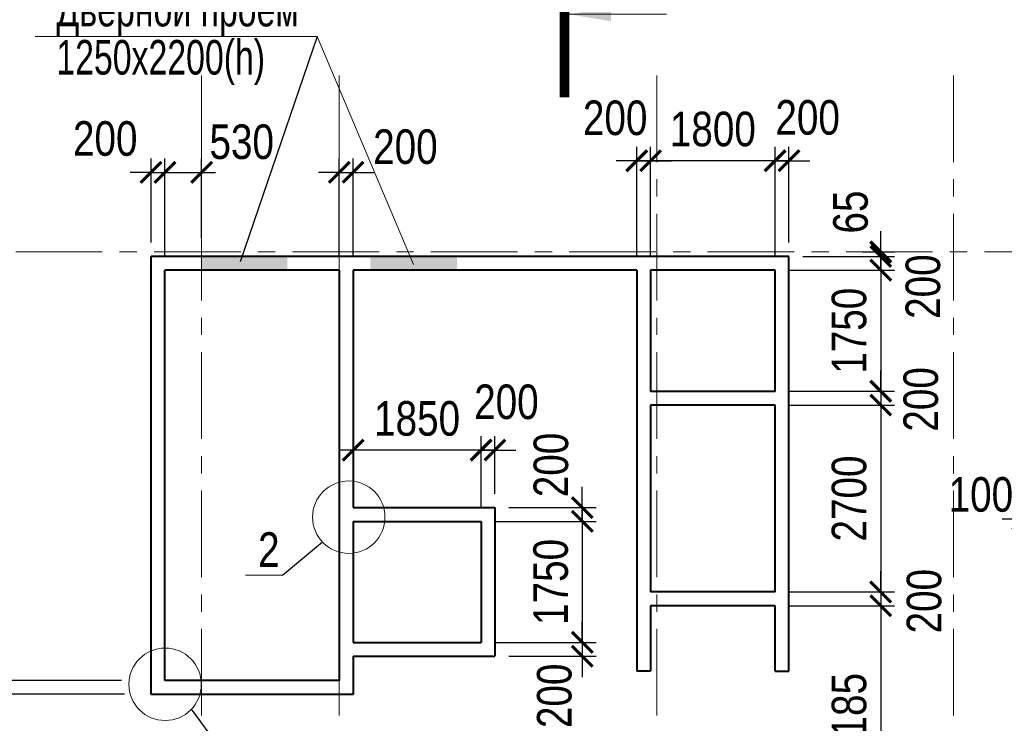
# Model space of a CAD drawing. Extents: x -8631841 to -8525813, y 4017860 to 4564755.
# Tile 7 of 112: x -8575361 to -8561129, y 4062504 to 4072674. Entities that reach past the tile are written whole.
import ezdxf
from ezdxf.enums import TextEntityAlignment as Align

# ---------------------------------------------------------------- set-up
doc = ezdxf.new("R2010")
doc.units = 0
doc.header["$LTSCALE"] = 1000
doc.header["$MEASUREMENT"] = 0
doc.linetypes.add('CENTER', pattern=[2, 1.25, -0.25, 0.25, -0.25])
for name, color, linetype, lineweight in [('CК-400-Т(двери)', 7, 'Continuous', 20), ('СК-040-С(тены)', 12, 'Continuous', 40), ('СК-050-П(литы перекрытия)', 3, 'Continuous', 40), ('СК-100-О(си)', 7, 'CENTER', 15), ('СК-110-О-РАЗМЕРЫ', 7, 'Continuous', 15), ('СК-300-Р(азмеры)', 7, 'Continuous', 20), ('СК-343-Р-КОЛОННЫ', 7, 'Continuous', 13), ('СК-400-Т(екст)', 7, 'Continuous', 20), ('СК-500-С(ечения)', 5, 'Continuous', 40), ('СК-600-Ш(триховка', 7, 'Continuous', 15)]:
    doc.layers.add(name, color=color, linetype=linetype, lineweight=lineweight)
doc.styles.add('ARIAL_annotative', font='arial.ttf', dxfattribs={"width": 0.8, "height": 2.5})
doc.styles.add('RUSS', font='arial.ttf', dxfattribs={"width": 0.8})
doc.dimstyles.new('100-200', dxfattribs={"dimscale": 0, "dimtxt": 500, "dimasz": 300, "dimexe": 200, "dimexo": 200, "dimgap": 200, "dimtad": 1, "dimdec": 0, "dimzin": 0, "dimdsep": 46, "dimtxsty": 'RUSS', "dimblk": 'ARCHTICK', "dimcen": 0.096, "dimdle": 200, "dimclrd": 7, "dimclre": 7, "dimclrt": 256, "dimadec": 0, "dimazin": 0, "dimtfac": 1, "dimtdec": 0, "dimtmove": 2, "dimatfit": 3, "dimldrblk": 'OBLIQUE', "dimfxl": 1, "dimtolj": 1, "dimtzin": 0, "dimarcsym": 0})

# ---------------------------------------------------------------- blocks, each defined once
blk = doc.blocks.new('оси')
at = {"layer": 'СК-100-О(си)'}
for p, q in [((-14000, 18534.9), (-14000, -7257.5)), ((-12010, 18534.9), (-12010, -7257.5)), ((-7420, 18534.9), (-7420, -7257.5)), ((-3130, 18534.9), (-3130, -6395.3)), ((-46685.3, 15985), (6554.2, 15985))]:
    blk.add_line(p, q, dxfattribs=at)
blk = doc.blocks.new('A$C858fb3ef')
at = {"layer": 'СК-300-Р(азмеры)'}
blk.add_blockref('оси', (0, 0), dxfattribs=at)
blk = doc.blocks.new('A$C573b34c5')
blk.add_blockref('A$C858fb3ef', (0, 0))
blk = doc.blocks.new('_ArchTick')
at = {"color": 0, "linetype": 'ByBlock', "const_width": 0.15}
blk.add_lwpolyline([(-0.5, -0.5), (0.5, 0.5)], dxfattribs=at)
blk = doc.blocks.new('*D1122')
at = {"layer": 'Defpoints', "color": 0, "transparency": 16777216}
for p in [(-8560862, 4066693), (-8560762, 4066693), (-8560762, 4065455)]:
    blk.add_point(p, dxfattribs=at)
at = {"layer": 'СК-343-Р-КОЛОННЫ', "color": 7, "lineweight": -2, "transparency": 16777216}
for p, q in [((-8560862, 4066493), (-8560862, 4065255)), ((-8560762, 4066493), (-8560762, 4065255)), ((-8560862, 4065455), (-8561162, 4065455)), ((-8560862, 4065455), (-8560762, 4065455)), ((-8560762, 4065455), (-8560462, 4065455))]:
    blk.add_line(p, q, dxfattribs=at)
at = {"layer": 'СК-343-Р-КОЛОННЫ', "color": 7, "lineweight": -2, "transparency": 16777216, "xscale": 300, "yscale": 300, "zscale": 300}
blk.add_blockref('_ArchTick', (-8560862, 4065455), dxfattribs=at)
at = {"layer": 'СК-343-Р-КОЛОННЫ', "color": 7, "lineweight": -2, "transparency": 16777216, "xscale": 300, "yscale": 300, "zscale": 300, "rotation": 180}
blk.add_blockref('_ArchTick', (-8560762, 4065455), dxfattribs=at)
at = {"layer": 'СК-343-Р-КОЛОННЫ', "transparency": 16777216, "insert": (-8561468, 4065809), "char_height": 500, "attachment_point": 5, "style": 'RUSS'}
blk.add_mtext('\\A1;100', dxfattribs=at)
blk = doc.blocks.new('_Oblique')
at = {"color": 0, "linetype": 'ByBlock', "lineweight": -2}
blk.add_line((-0.5, -0.5), (0.5, 0.5), dxfattribs=at)
blk = doc.blocks.new('*D1128')
at = {"layer": 'Defpoints', "color": 0, "transparency": 16777216}
for p in [(-8573262, 4070468), (-8573462, 4069253), (-8573262, 4069053)]:
    blk.add_point(p, dxfattribs=at)
at = {"layer": 'СК-343-Р-КОЛОННЫ', "color": 7, "lineweight": -2, "transparency": 16777216}
for p, q in [((-8573462, 4069453), (-8573462, 4070668)), ((-8573262, 4069253), (-8573262, 4070668)), ((-8573462, 4070468), (-8573762, 4070468)), ((-8573462, 4070468), (-8573262, 4070468)), ((-8573262, 4070468), (-8572962, 4070468))]:
    blk.add_line(p, q, dxfattribs=at)
at = {"layer": 'СК-343-Р-КОЛОННЫ', "color": 7, "lineweight": -2, "transparency": 16777216, "xscale": 300, "yscale": 300, "zscale": 300}
blk.add_blockref('_ArchTick', (-8573462, 4070468), dxfattribs=at)
at = {"layer": 'СК-343-Р-КОЛОННЫ', "color": 7, "lineweight": -2, "transparency": 16777216, "xscale": 300, "yscale": 300, "zscale": 300, "rotation": 180}
blk.add_blockref('_ArchTick', (-8573262, 4070468), dxfattribs=at)
at = {"layer": 'СК-343-Р-КОЛОННЫ', "transparency": 16777216, "insert": (-8574125, 4070954), "char_height": 500, "attachment_point": 5, "style": 'RUSS'}
blk.add_mtext('\\A1;200', dxfattribs=at)
blk = doc.blocks.new('*D1129')
at = {"layer": 'Defpoints', "color": 0, "transparency": 16777216}
for p in [(-8572732, 4070468), (-8572732, 4069317), (-8573262, 4069053)]:
    blk.add_point(p, dxfattribs=at)
at = {"layer": 'СК-343-Р-КОЛОННЫ', "color": 7, "lineweight": -2, "transparency": 16777216}
for p, q in [((-8573262, 4069253), (-8573262, 4070668)), ((-8572732, 4069517), (-8572732, 4070668)), ((-8573462, 4070468), (-8572532, 4070468))]:
    blk.add_line(p, q, dxfattribs=at)
at = {"layer": 'СК-343-Р-КОЛОННЫ', "color": 7, "lineweight": -2, "transparency": 16777216, "xscale": 300, "yscale": 300, "zscale": 300, "rotation": 180}
blk.add_blockref('_ArchTick', (-8573262, 4070468), dxfattribs=at)
at = {"layer": 'СК-343-Р-КОЛОННЫ', "color": 7, "lineweight": -2, "transparency": 16777216, "xscale": 300, "yscale": 300, "zscale": 300}
blk.add_blockref('_ArchTick', (-8572732, 4070468), dxfattribs=at)
at = {"layer": 'СК-343-Р-КОЛОННЫ', "transparency": 16777216, "insert": (-8572152, 4070907), "char_height": 500, "attachment_point": 5, "style": 'RUSS'}
blk.add_mtext('\\A1;530', dxfattribs=at)
blk = doc.blocks.new('*D1130')
at = {"layer": 'Defpoints', "color": 0, "transparency": 16777216}
for p in [(-8570542, 4070468), (-8570742, 4069053), (-8570542, 4069053)]:
    blk.add_point(p, dxfattribs=at)
at = {"layer": 'СК-343-Р-КОЛОННЫ', "color": 7, "lineweight": -2, "transparency": 16777216}
for p, q in [((-8570742, 4069253), (-8570742, 4070668)), ((-8570542, 4069253), (-8570542, 4070668)), ((-8570742, 4070468), (-8571042, 4070468)), ((-8570742, 4070468), (-8570542, 4070468)), ((-8570542, 4070468), (-8570242, 4070468))]:
    blk.add_line(p, q, dxfattribs=at)
at = {"layer": 'СК-343-Р-КОЛОННЫ', "color": 7, "lineweight": -2, "transparency": 16777216, "xscale": 300, "yscale": 300, "zscale": 300}
blk.add_blockref('_ArchTick', (-8570742, 4070468), dxfattribs=at)
at = {"layer": 'СК-343-Р-КОЛОННЫ', "color": 7, "lineweight": -2, "transparency": 16777216, "xscale": 300, "yscale": 300, "zscale": 300, "rotation": 180}
blk.add_blockref('_ArchTick', (-8570542, 4070468), dxfattribs=at)
at = {"layer": 'СК-343-Р-КОЛОННЫ', "transparency": 16777216, "insert": (-8569786, 4070836), "char_height": 500, "attachment_point": 5, "style": 'RUSS'}
blk.add_mtext('\\A1;200', dxfattribs=at)
blk = doc.blocks.new('*D1138')
at = {"layer": 'Defpoints', "color": 0, "transparency": 16777216}
for p in [(-8564442, 4069053), (-8564442, 4067303), (-8562915, 4067303)]:
    blk.add_point(p, dxfattribs=at)
at = {"layer": 'СК-343-Р-КОЛОННЫ', "color": 7, "lineweight": -2, "transparency": 16777216}
for p, q in [((-8562915, 4069253), (-8562915, 4067103)), ((-8564242, 4069053), (-8562715, 4069053)), ((-8564242, 4067303), (-8562715, 4067303))]:
    blk.add_line(p, q, dxfattribs=at)
at = {"layer": 'СК-343-Р-КОЛОННЫ', "color": 7, "lineweight": -2, "transparency": 16777216, "xscale": 300, "yscale": 300, "zscale": 300}
for p, rotation in [((-8562915, 4069053), 90), ((-8562915, 4067303), 270)]:
    blk.add_blockref('_ArchTick', p, dxfattribs=dict(at, rotation=rotation))
at = {"layer": 'СК-343-Р-КОЛОННЫ', "transparency": 16777216, "insert": (-8563371, 4068178), "char_height": 500, "attachment_point": 5, "rotation": 90, "style": 'RUSS'}
blk.add_mtext('\\A1;1750', dxfattribs=at)
blk = doc.blocks.new('*D1139')
at = {"layer": 'Defpoints', "color": 0, "transparency": 16777216}
for p in [(-8564442, 4067303), (-8564442, 4067103), (-8562915, 4067103)]:
    blk.add_point(p, dxfattribs=at)
at = {"layer": 'СК-343-Р-КОЛОННЫ', "color": 7, "lineweight": -2, "transparency": 16777216}
for p, q in [((-8562915, 4067303), (-8562915, 4067603)), ((-8564242, 4067303), (-8562715, 4067303)), ((-8562915, 4067303), (-8562915, 4067103)), ((-8564242, 4067103), (-8562715, 4067103)), ((-8562915, 4067103), (-8562915, 4066803))]:
    blk.add_line(p, q, dxfattribs=at)
at = {"layer": 'СК-343-Р-КОЛОННЫ', "color": 7, "lineweight": -2, "transparency": 16777216, "xscale": 300, "yscale": 300, "zscale": 300}
for p, rotation in [((-8562915, 4067303), 270), ((-8562915, 4067103), 90)]:
    blk.add_blockref('_ArchTick', p, dxfattribs=dict(at, rotation=rotation))
at = {"layer": 'СК-343-Р-КОЛОННЫ', "transparency": 16777216, "insert": (-8562334, 4067186), "char_height": 500, "attachment_point": 5, "rotation": 90, "style": 'RUSS'}
blk.add_mtext('\\A1;200', dxfattribs=at)
blk = doc.blocks.new('*D1140')
at = {"layer": 'Defpoints', "color": 0, "transparency": 16777216}
for p in [(-8564442, 4067103), (-8564442, 4064403), (-8562916, 4064403)]:
    blk.add_point(p, dxfattribs=at)
at = {"layer": 'СК-343-Р-КОЛОННЫ', "color": 7, "lineweight": -2, "transparency": 16777216}
for p, q in [((-8562916, 4067303), (-8562916, 4064203)), ((-8564242, 4067103), (-8562716, 4067103)), ((-8564242, 4064403), (-8562716, 4064403))]:
    blk.add_line(p, q, dxfattribs=at)
at = {"layer": 'СК-343-Р-КОЛОННЫ', "color": 7, "lineweight": -2, "transparency": 16777216, "xscale": 300, "yscale": 300, "zscale": 300}
for p, rotation in [((-8562916, 4067103), 90), ((-8562916, 4064403), 270)]:
    blk.add_blockref('_ArchTick', p, dxfattribs=dict(at, rotation=rotation))
at = {"layer": 'СК-343-Р-КОЛОННЫ', "transparency": 16777216, "insert": (-8563371, 4065753), "char_height": 500, "attachment_point": 5, "rotation": 90, "style": 'RUSS'}
blk.add_mtext('\\A1;2700', dxfattribs=at)
blk = doc.blocks.new('*D1141')
at = {"layer": 'Defpoints', "color": 0, "transparency": 16777216}
for p in [(-8564442, 4064403), (-8564442, 4064203), (-8562916, 4064203)]:
    blk.add_point(p, dxfattribs=at)
at = {"layer": 'СК-343-Р-КОЛОННЫ', "color": 7, "lineweight": -2, "transparency": 16777216}
for p, q in [((-8562916, 4064403), (-8562916, 4064703)), ((-8564242, 4064403), (-8562716, 4064403)), ((-8562916, 4064403), (-8562916, 4064203)), ((-8564242, 4064203), (-8562716, 4064203)), ((-8562916, 4064203), (-8562916, 4063903))]:
    blk.add_line(p, q, dxfattribs=at)
at = {"layer": 'СК-343-Р-КОЛОННЫ', "color": 7, "lineweight": -2, "transparency": 16777216, "xscale": 300, "yscale": 300, "zscale": 300}
for p, rotation in [((-8562916, 4064403), 270), ((-8562916, 4064203), 90)]:
    blk.add_blockref('_ArchTick', p, dxfattribs=dict(at, rotation=rotation))
at = {"layer": 'СК-343-Р-КОЛОННЫ', "transparency": 16777216, "insert": (-8562287, 4064269), "char_height": 500, "attachment_point": 5, "rotation": 90, "style": 'RUSS'}
blk.add_mtext('\\A1;200', dxfattribs=at)
blk = doc.blocks.new('*D1142')
at = {"layer": 'Defpoints', "color": 0, "transparency": 16777216}
for p in [(-8564242, 4069253), (-8562915, 4069253), (-8564442, 4069053)]:
    blk.add_point(p, dxfattribs=at)
at = {"layer": 'СК-343-Р-КОЛОННЫ', "color": 7, "lineweight": -2, "transparency": 16777216}
for p, q in [((-8562915, 4069253), (-8562915, 4069553)), ((-8564042, 4069253), (-8562715, 4069253)), ((-8562915, 4069053), (-8562915, 4069253)), ((-8564242, 4069053), (-8562715, 4069053)), ((-8562915, 4069053), (-8562915, 4068753))]:
    blk.add_line(p, q, dxfattribs=at)
at = {"layer": 'СК-343-Р-КОЛОННЫ', "color": 7, "lineweight": -2, "transparency": 16777216, "xscale": 300, "yscale": 300, "zscale": 300}
for p, rotation in [((-8562915, 4069253), 270), ((-8562915, 4069053), 90)]:
    blk.add_blockref('_ArchTick', p, dxfattribs=dict(at, rotation=rotation))
at = {"layer": 'СК-343-Р-КОЛОННЫ', "transparency": 16777216, "insert": (-8562303, 4068816), "char_height": 500, "attachment_point": 5, "rotation": 90, "style": 'RUSS'}
blk.add_mtext('\\A1;200', dxfattribs=at)
blk = doc.blocks.new('*D1143')
at = {"layer": 'Defpoints', "color": 0, "transparency": 16777216}
for p in [(-8563381, 4069317), (-8562915, 4069317), (-8564242, 4069253)]:
    blk.add_point(p, dxfattribs=at)
at = {"layer": 'СК-343-Р-КОЛОННЫ', "color": 7, "lineweight": -2, "transparency": 16777216}
for p, q in [((-8562915, 4069317), (-8562915, 4069617)), ((-8563181, 4069317), (-8562715, 4069317)), ((-8562915, 4069253), (-8562915, 4069317)), ((-8564042, 4069253), (-8562715, 4069253)), ((-8562915, 4069253), (-8562915, 4068953))]:
    blk.add_line(p, q, dxfattribs=at)
at = {"layer": 'СК-343-Р-КОЛОННЫ', "color": 7, "lineweight": -2, "transparency": 16777216, "xscale": 300, "yscale": 300, "zscale": 300}
for p, rotation in [((-8562915, 4069317), 270), ((-8562915, 4069253), 90)]:
    blk.add_blockref('_ArchTick', p, dxfattribs=dict(at, rotation=rotation))
at = {"layer": 'СК-343-Р-КОЛОННЫ', "transparency": 16777216, "insert": (-8563350, 4069894), "char_height": 500, "attachment_point": 5, "rotation": 90, "style": 'RUSS'}
blk.add_mtext('\\A1;65', dxfattribs=at)
blk = doc.blocks.new('*D1144')
at = {"layer": 'Defpoints', "color": 0, "transparency": 16777216}
for p in [(-8564442, 4064203), (-8564242, 4061018), (-8562916, 4061018)]:
    blk.add_point(p, dxfattribs=at)
at = {"layer": 'СК-343-Р-КОЛОННЫ', "color": 7, "lineweight": -2, "transparency": 16777216}
for p, q in [((-8562916, 4064403), (-8562916, 4060818)), ((-8564242, 4064203), (-8562716, 4064203)), ((-8564042, 4061018), (-8562716, 4061018))]:
    blk.add_line(p, q, dxfattribs=at)
at = {"layer": 'СК-343-Р-КОЛОННЫ', "color": 7, "lineweight": -2, "transparency": 16777216, "xscale": 300, "yscale": 300, "zscale": 300}
for p, rotation in [((-8562916, 4064203), 90), ((-8562916, 4061018), 270)]:
    blk.add_blockref('_ArchTick', p, dxfattribs=dict(at, rotation=rotation))
at = {"layer": 'СК-343-Р-КОЛОННЫ', "transparency": 16777216, "insert": (-8563371, 4062610), "char_height": 500, "attachment_point": 5, "rotation": 90, "style": 'RUSS'}
blk.add_mtext('\\A1;3185', dxfattribs=at)
blk = doc.blocks.new('*D1147')
at = {"layer": 'Defpoints', "color": 0, "transparency": 16777216}
for p in [(-8566242, 4070636), (-8566242, 4069053), (-8564442, 4069053)]:
    blk.add_point(p, dxfattribs=at)
at = {"layer": 'СК-343-Р-КОЛОННЫ', "color": 7, "lineweight": -2, "transparency": 16777216}
for p, q in [((-8566242, 4069253), (-8566242, 4070836)), ((-8564442, 4069253), (-8564442, 4070836)), ((-8564242, 4070636), (-8566442, 4070636))]:
    blk.add_line(p, q, dxfattribs=at)
at = {"layer": 'СК-343-Р-КОЛОННЫ', "color": 7, "lineweight": -2, "transparency": 16777216, "xscale": 300, "yscale": 300, "zscale": 300, "rotation": 180}
blk.add_blockref('_ArchTick', (-8566242, 4070636), dxfattribs=at)
at = {"layer": 'СК-343-Р-КОЛОННЫ', "color": 7, "lineweight": -2, "transparency": 16777216, "xscale": 300, "yscale": 300, "zscale": 300}
blk.add_blockref('_ArchTick', (-8564442, 4070636), dxfattribs=at)
at = {"layer": 'СК-343-Р-КОЛОННЫ', "transparency": 16777216, "insert": (-8565342, 4071091), "char_height": 500, "attachment_point": 5, "style": 'RUSS'}
blk.add_mtext('\\A1;1800', dxfattribs=at)
blk = doc.blocks.new('*D1148')
at = {"layer": 'Defpoints', "color": 0, "transparency": 16777216}
for p in [(-8564242, 4070636), (-8564242, 4069253), (-8564442, 4069053)]:
    blk.add_point(p, dxfattribs=at)
at = {"layer": 'СК-343-Р-КОЛОННЫ', "color": 7, "lineweight": -2, "transparency": 16777216}
for p, q in [((-8564442, 4069253), (-8564442, 4070836)), ((-8564242, 4069453), (-8564242, 4070836)), ((-8564442, 4070636), (-8564742, 4070636)), ((-8564442, 4070636), (-8564242, 4070636)), ((-8564242, 4070636), (-8563942, 4070636))]:
    blk.add_line(p, q, dxfattribs=at)
at = {"layer": 'СК-343-Р-КОЛОННЫ', "color": 7, "lineweight": -2, "transparency": 16777216, "xscale": 300, "yscale": 300, "zscale": 300}
blk.add_blockref('_ArchTick', (-8564442, 4070636), dxfattribs=at)
at = {"layer": 'СК-343-Р-КОЛОННЫ', "color": 7, "lineweight": -2, "transparency": 16777216, "xscale": 300, "yscale": 300, "zscale": 300, "rotation": 180}
blk.add_blockref('_ArchTick', (-8564242, 4070636), dxfattribs=at)
at = {"layer": 'СК-343-Р-КОЛОННЫ', "transparency": 16777216, "insert": (-8563972, 4071259), "char_height": 500, "attachment_point": 5, "style": 'RUSS'}
blk.add_mtext('\\A1;200', dxfattribs=at)
blk = doc.blocks.new('*D1149')
at = {"layer": 'Defpoints', "color": 0, "transparency": 16777216}
for p in [(-8570542, 4066453), (-8570542, 4065423), (-8568692, 4065423)]:
    blk.add_point(p, dxfattribs=at)
at = {"layer": 'СК-343-Р-КОЛОННЫ', "color": 7, "lineweight": -2, "transparency": 16777216}
for p, q in [((-8570542, 4065623), (-8570542, 4066653)), ((-8568692, 4065623), (-8568692, 4066653)), ((-8568492, 4066453), (-8570742, 4066453))]:
    blk.add_line(p, q, dxfattribs=at)
at = {"layer": 'СК-343-Р-КОЛОННЫ', "color": 7, "lineweight": -2, "transparency": 16777216, "xscale": 300, "yscale": 300, "zscale": 300, "rotation": 180}
blk.add_blockref('_ArchTick', (-8570542, 4066453), dxfattribs=at)
at = {"layer": 'СК-343-Р-КОЛОННЫ', "color": 7, "lineweight": -2, "transparency": 16777216, "xscale": 300, "yscale": 300, "zscale": 300}
blk.add_blockref('_ArchTick', (-8568692, 4066453), dxfattribs=at)
at = {"layer": 'СК-343-Р-КОЛОННЫ', "transparency": 16777216, "insert": (-8569617, 4066908), "char_height": 500, "attachment_point": 5, "style": 'RUSS'}
blk.add_mtext('\\A1;1850', dxfattribs=at)
blk = doc.blocks.new('*D1150')
at = {"layer": 'Defpoints', "color": 0, "transparency": 16777216}
for p in [(-8568492, 4066453), (-8568492, 4065623), (-8568692, 4065423)]:
    blk.add_point(p, dxfattribs=at)
at = {"layer": 'СК-343-Р-КОЛОННЫ', "color": 7, "lineweight": -2, "transparency": 16777216}
for p, q in [((-8568692, 4065623), (-8568692, 4066653)), ((-8568492, 4065823), (-8568492, 4066653)), ((-8568692, 4066453), (-8568992, 4066453)), ((-8568692, 4066453), (-8568492, 4066453)), ((-8568492, 4066453), (-8568192, 4066453))]:
    blk.add_line(p, q, dxfattribs=at)
at = {"layer": 'СК-343-Р-КОЛОННЫ', "color": 7, "lineweight": -2, "transparency": 16777216, "xscale": 300, "yscale": 300, "zscale": 300}
blk.add_blockref('_ArchTick', (-8568692, 4066453), dxfattribs=at)
at = {"layer": 'СК-343-Р-КОЛОННЫ', "color": 7, "lineweight": -2, "transparency": 16777216, "xscale": 300, "yscale": 300, "zscale": 300, "rotation": 180}
blk.add_blockref('_ArchTick', (-8568492, 4066453), dxfattribs=at)
at = {"layer": 'СК-343-Р-КОЛОННЫ', "transparency": 16777216, "insert": (-8568326, 4067148), "char_height": 500, "attachment_point": 5, "style": 'RUSS'}
blk.add_mtext('\\A1;200', dxfattribs=at)
blk = doc.blocks.new('*D1151')
at = {"layer": 'Defpoints', "color": 0, "transparency": 16777216}
for p in [(-8568692, 4065423), (-8568692, 4063673), (-8567229, 4063673)]:
    blk.add_point(p, dxfattribs=at)
at = {"layer": 'СК-343-Р-КОЛОННЫ', "color": 7, "lineweight": -2, "transparency": 16777216}
for p, q in [((-8567229, 4065623), (-8567229, 4063473)), ((-8568492, 4065423), (-8567029, 4065423)), ((-8568492, 4063673), (-8567029, 4063673))]:
    blk.add_line(p, q, dxfattribs=at)
at = {"layer": 'СК-343-Р-КОЛОННЫ', "color": 7, "lineweight": -2, "transparency": 16777216, "xscale": 300, "yscale": 300, "zscale": 300}
for p, rotation in [((-8567229, 4065423), 90), ((-8567229, 4063673), 270)]:
    blk.add_blockref('_ArchTick', p, dxfattribs=dict(at, rotation=rotation))
at = {"layer": 'СК-343-Р-КОЛОННЫ', "transparency": 16777216, "insert": (-8567684, 4064548), "char_height": 500, "attachment_point": 5, "rotation": 90, "style": 'RUSS'}
blk.add_mtext('\\A1;1750', dxfattribs=at)
blk = doc.blocks.new('*D1152')
at = {"layer": 'Defpoints', "color": 0, "transparency": 16777216}
for p in [(-8568492, 4065623), (-8567229, 4065623), (-8568692, 4065423)]:
    blk.add_point(p, dxfattribs=at)
at = {"layer": 'СК-343-Р-КОЛОННЫ', "color": 7, "lineweight": -2, "transparency": 16777216}
for p, q in [((-8567229, 4065623), (-8567229, 4065923)), ((-8568292, 4065623), (-8567029, 4065623)), ((-8567229, 4065423), (-8567229, 4065623)), ((-8568492, 4065423), (-8567029, 4065423)), ((-8567229, 4065423), (-8567229, 4065123))]:
    blk.add_line(p, q, dxfattribs=at)
at = {"layer": 'СК-343-Р-КОЛОННЫ', "color": 7, "lineweight": -2, "transparency": 16777216, "xscale": 300, "yscale": 300, "zscale": 300}
for p, rotation in [((-8567229, 4065623), 270), ((-8567229, 4065423), 90)]:
    blk.add_blockref('_ArchTick', p, dxfattribs=dict(at, rotation=rotation))
at = {"layer": 'СК-343-Р-КОЛОННЫ', "transparency": 16777216, "insert": (-8567680, 4066238), "char_height": 500, "attachment_point": 5, "rotation": 90, "style": 'RUSS'}
blk.add_mtext('\\A1;200', dxfattribs=at)
blk = doc.blocks.new('*D1153')
at = {"layer": 'Defpoints', "color": 0, "transparency": 16777216}
for p in [(-8568692, 4063673), (-8568492, 4063473), (-8567229, 4063473)]:
    blk.add_point(p, dxfattribs=at)
at = {"layer": 'СК-343-Р-КОЛОННЫ', "color": 7, "lineweight": -2, "transparency": 16777216}
for p, q in [((-8567229, 4063673), (-8567229, 4063973)), ((-8568492, 4063673), (-8567029, 4063673)), ((-8567229, 4063673), (-8567229, 4063473)), ((-8568292, 4063473), (-8567029, 4063473)), ((-8567229, 4063473), (-8567229, 4063173))]:
    blk.add_line(p, q, dxfattribs=at)
at = {"layer": 'СК-343-Р-КОЛОННЫ', "color": 7, "lineweight": -2, "transparency": 16777216, "xscale": 300, "yscale": 300, "zscale": 300}
for p, rotation in [((-8567229, 4063673), 270), ((-8567229, 4063473), 90)]:
    blk.add_blockref('_ArchTick', p, dxfattribs=dict(at, rotation=rotation))
at = {"layer": 'СК-343-Р-КОЛОННЫ', "transparency": 16777216, "insert": (-8567631, 4062901), "char_height": 500, "attachment_point": 5, "rotation": 90, "style": 'RUSS'}
blk.add_mtext('\\A1;200', dxfattribs=at)
blk = doc.blocks.new('*D1157')
at = {"layer": 'Defpoints', "color": 0, "transparency": 16777216}
for p in [(-8573691, 4063123), (-8575731, 4062923), (-8573647, 4062923)]:
    blk.add_point(p, dxfattribs=at)
at = {"layer": 'СК-343-Р-КОЛОННЫ', "color": 7, "lineweight": -2, "transparency": 16777216}
for p, q in [((-8575731, 4063123), (-8575731, 4063423)), ((-8573891, 4063123), (-8575931, 4063123)), ((-8575731, 4063123), (-8575731, 4062923)), ((-8573847, 4062923), (-8575931, 4062923)), ((-8575731, 4062923), (-8575731, 4062623))]:
    blk.add_line(p, q, dxfattribs=at)
at = {"layer": 'СК-343-Р-КОЛОННЫ', "color": 7, "lineweight": -2, "transparency": 16777216, "xscale": 300, "yscale": 300, "zscale": 300}
for p, rotation in [((-8575731, 4063123), 270), ((-8575731, 4062923), 90)]:
    blk.add_blockref('_ArchTick', p, dxfattribs=dict(at, rotation=rotation))
at = {"layer": 'СК-343-Р-КОЛОННЫ', "transparency": 16777216, "insert": (-8576278, 4063266), "char_height": 500, "attachment_point": 5, "rotation": 90, "style": 'RUSS'}
blk.add_mtext('\\A1;200', dxfattribs=at)
blk = doc.blocks.new('*D1158')
at = {"layer": 'Defpoints', "color": 0, "transparency": 16777216}
for p in [(-8574962, 4062923), (-8575732, 4061018), (-8574962, 4061018)]:
    blk.add_point(p, dxfattribs=at)
at = {"layer": 'СК-343-Р-КОЛОННЫ', "color": 7, "lineweight": -2, "transparency": 16777216}
for p, q in [((-8575732, 4063123), (-8575732, 4060818)), ((-8575162, 4062923), (-8575932, 4062923)), ((-8575162, 4061018), (-8575932, 4061018))]:
    blk.add_line(p, q, dxfattribs=at)
at = {"layer": 'СК-343-Р-КОЛОННЫ', "color": 7, "lineweight": -2, "transparency": 16777216, "xscale": 300, "yscale": 300, "zscale": 300}
for p, rotation in [((-8575732, 4062923), 90), ((-8575732, 4061018), 270)]:
    blk.add_blockref('_ArchTick', p, dxfattribs=dict(at, rotation=rotation))
at = {"layer": 'СК-343-Р-КОЛОННЫ', "transparency": 16777216, "insert": (-8576187, 4061970), "char_height": 500, "attachment_point": 5, "rotation": 90, "style": 'RUSS'}
blk.add_mtext('\\A1;1905', dxfattribs=at)
blk = doc.blocks.new('*D1169')
at = {"layer": 'Defpoints', "color": 0, "transparency": 16777216}
for p in [(-8566242, 4070636), (-8566442, 4069053), (-8566242, 4069053)]:
    blk.add_point(p, dxfattribs=at)
at = {"layer": 'СК-343-Р-КОЛОННЫ', "color": 7, "lineweight": -2, "transparency": 16777216}
for p, q in [((-8566442, 4069253), (-8566442, 4070836)), ((-8566242, 4069253), (-8566242, 4070836)), ((-8566442, 4070636), (-8566742, 4070636)), ((-8566442, 4070636), (-8566242, 4070636)), ((-8566242, 4070636), (-8565942, 4070636))]:
    blk.add_line(p, q, dxfattribs=at)
at = {"layer": 'СК-343-Р-КОЛОННЫ', "color": 7, "lineweight": -2, "transparency": 16777216, "xscale": 300, "yscale": 300, "zscale": 300}
blk.add_blockref('_ArchTick', (-8566442, 4070636), dxfattribs=at)
at = {"layer": 'СК-343-Р-КОЛОННЫ', "color": 7, "lineweight": -2, "transparency": 16777216, "xscale": 300, "yscale": 300, "zscale": 300, "rotation": 180}
blk.add_blockref('_ArchTick', (-8566242, 4070636), dxfattribs=at)
at = {"layer": 'СК-343-Р-КОЛОННЫ', "transparency": 16777216, "insert": (-8566754, 4071253), "char_height": 500, "attachment_point": 5, "style": 'RUSS'}
blk.add_mtext('\\A1;200', dxfattribs=at)
blk = doc.blocks.new('A$Cc2edbf5f_тех.эт')
at = {"layer": 'СК-040-С(тены)'}
for p, q in [((38410, 15920), (29190, 15920)), ((29190, 9590), (29190, 15920)), ((38410, 9925), (38410, 15920)), ((31910, 15720), (29390, 15720)), ((29390, 9790), (29390, 15720)), ((31910, 15720), (31910, 9790)), ((32110, 15720), (32110, 12290)), ((36210, 15720), (32110, 15720)), ((36210, 15720), (36210, 9925)), ((38210, 15720), (36410, 15720)), ((36410, 15720), (36410, 13970)), ((38210, 13970), (38210, 15720)), ((38210, 13970), (36410, 13970)), ((38210, 13770), (36410, 13770)), ((36410, 13770), (36410, 11070)), ((38210, 11070), (38210, 13770)), ((32110, 12290), (34160, 12290)), ((34160, 12290), (34160, 10140)), ((32110, 12090), (32110, 10340)), ((32110, 12090), (33960, 12090)), ((33960, 12090), (33960, 10340)), ((38210, 11070), (36410, 11070)), ((38210, 10870), (36410, 10870)), ((36410, 10870), (36410, 9925)), ((38210, 9925), (38210, 10870)), ((32110, 10340), (33960, 10340)), ((32110, 10140), (32110, 9590)), ((32110, 10140), (34160, 10140)), ((36410, 9925), (36210, 9925)), ((38210, 9925), (38410, 9925)), ((31910, 9790), (29390, 9790)), ((32110, 9590), (29190, 9590))]:
    blk.add_line(p, q, dxfattribs=at)
at = {"layer": 'СК-600-Ш(триховка', "color": 7}
for points in [[(29910, 15920), (29910, 15720), (31160, 15920), (31160, 15720)], [(32360, 15920), (32360, 15720), (33610, 15920), (33610, 15720)]]:
    blk.add_solid(points, dxfattribs=at)
blk = doc.blocks.new('Сечение')
at = {"layer": 'СК-500-С(ечения)', "linetype": 'Continuous', "lineweight": 15, "ltscale": 100}
blk.add_line((-200, -35), (-200, -735), dxfattribs=at)
at = {"layer": 'СК-500-С(ечения)', "linetype": 'Continuous', "ltscale": 100, "const_width": 70}
blk.add_lwpolyline([(-400, 0), (400, 0)], dxfattribs=at)
at = {"layer": 'СК-500-С(ечения)', "linetype": 'Continuous', "ltscale": 100}
blk.add_solid([(-200, -35), (-250.3, -335.5), (-149.7, -335.5)], dxfattribs=at)
blk = doc.blocks.new('*U1230')
at = {"layer": 'СК-400-Т(екст)', "ltscale": 100, "xscale": 0.01, "yscale": 0.01, "zscale": 0.01, "rotation": 89.99999999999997}
blk.add_blockref('Сечение', (0, -111.774), dxfattribs=at)
at = {"layer": 'СК-500-С(ечения)', "color": 0, "ltscale": 100, "style": 'ARIAL_annotative', "width": 0.8}
blk.add_attdef('НОМЕР_СЕЧЕНИЯ_1_1(НОМЕР_ЛИСТА)', text='', height=2.5, rotation=180, dxfattribs=at).set_placement((6.74, -1.226), align=Align.RIGHT)
blk.add_attdef('НОМЕР_СЕЧЕНИЯ_2_1(НОМЕР_ЛИСТА)', text='', height=2.5, rotation=180, dxfattribs=at).set_placement((6.74, -113.808), align=Align.BOTTOM_LEFT)

msp = doc.modelspace()

# ---------------------------------------------------------------- linework, layer by layer
for p, q in [((-8571062, 4072431.8), (-8572172.6, 4069175.3)), ((-8571563, 4064644.6), (-8570986.6, 4065126.2)), ((-8572235.6, 4061840.8), (-8572876.7, 4062710.1))]:
    msp.add_line(p, q)
at = {"layer": 'CК-400-Т(двери)'}
msp.add_line((-8571062, 4072431.8), (-8569667.1, 4069137.1), dxfattribs=at)
at = {"layer": 'CК-400-Т(двери)', "color": 7}
msp.add_lwpolyline([(-8575138.1, 4072431.8), (-8571062, 4072431.8), (-8571062, 4072431.8)], dxfattribs=at)
at = {"layer": 'СК-110-О-РАЗМЕРЫ'}
msp.add_line((-8572096.2, 4064644.6), (-8571563, 4064644.6), dxfattribs=at)
for centre in [(-8570604.3, 4065483.5), (-8573259, 4063067.5)]:
    msp.add_circle(centre, 523.3, dxfattribs=at)

# ---------------------------------------------------------------- block references
at = {"layer": 'СК-050-П(литы перекрытия)'}
msp.add_blockref('A$Cc2edbf5f_тех.эт', (-8602651.9, 4053332.2), dxfattribs=at)
at = {"layer": 'СК-300-Р(азмеры)'}
msp.add_blockref('A$C573b34c5', (-8558731.8, 4053332.2), dxfattribs=at)
at = {"layer": 'СК-500-С(ечения)', "xscale": -200, "yscale": 200, "zscale": 200, "rotation": 180}
msp.add_blockref('*U1230', (-8567484.4, 4049997.2), dxfattribs=at)

# ---------------------------------------------------------------- texts
at = {"layer": 'CК-400-Т(двери)', "color": 7, "insert": (-8574831.5, 4073077.6), "char_height": 500, "width": 4535.799, "attachment_point": 1, "line_spacing_factor": 0.835689, "style": 'RUSS'}
msp.add_mtext('{\\W0.7;Дверной проем\\P1250х2200(h)}', dxfattribs=at)
at = {"layer": 'СК-400-Т(екст)', "style": 'RUSS', "width": 0.8}
msp.add_text('2', height=500, dxfattribs=at).set_placement((-8571915.6, 4064765.3))

# ---------------------------------------------------------------- dimensions: what is measured, and where the dimension line sits
at = {"layer": 'СК-343-Р-КОЛОННЫ'}
for base, p1, p2, picture, middle in [((-8566242, 4070635.6), (-8566442, 4069052.6), (-8566242, 4069052.6), '*D1169', (-8566754.4, 4071253.2)), ((-8564242.1, 4070635.6), (-8564442.1, 4069052.6), (-8564242.1, 4069252.6), '*D1148', (-8563972.2, 4071258.5)), ((-8573262.1, 4070468.4), (-8573462.1, 4069252.6), (-8573262.1, 4069052.6), '*D1128', (-8574125, 4070953.8)), ((-8572731.8, 4070468), (-8573262.1, 4069052.6), (-8572731.8, 4069317.2), '*D1129', (-8572152.5, 4070907)), ((-8570542.1, 4070468), (-8570742.1, 4069052.6), (-8570542.1, 4069052.5), '*D1130', (-8569786.3, 4070835.8)), ((-8568492.1, 4066452.6), (-8568692.1, 4065422.5), (-8568492.1, 4065622.5), '*D1150', (-8568326.3, 4067147.5)), ((-8560761.8, 4065455.2), (-8560861.8, 4066692.6), (-8560761.8, 4066692.6), '*D1122', (-8561468.3, 4065809.4))]:
    dim = msp.add_linear_dim(base=base, p1=p1, p2=p2, dimstyle='100-200', override={"dimscale": 1}, dxfattribs=at)
    dim.commit()
    dim.dimension.update_dxf_attribs({"geometry": picture, "text_midpoint": middle, "dimtype": 160})
for base, p1, p2, picture, middle in [((-8566242, 4070635.6), (-8564442.1, 4069052.6), (-8566242, 4069052.6), '*D1147', (-8565342, 4071090.8)), ((-8570542.1, 4066452.6), (-8568692.1, 4065422.5), (-8570542.1, 4065422.5), '*D1149', (-8569617.1, 4066907.9))]:
    dim = msp.add_linear_dim(base=base, p1=p1, p2=p2, dimstyle='100-200', override={"dimscale": 1}, dxfattribs=at)
    dim.commit()
    dim.dimension.update_dxf_attribs({"geometry": picture, "text_midpoint": middle})
for base, p1, p2, picture, middle in [((-8562915.3, 4069317.2), (-8564242.1, 4069252.6), (-8563381.1, 4069317.2), '*D1143', (-8563349.8, 4069894.1)), ((-8562914.9, 4069252.6), (-8564442.1, 4069052.6), (-8564242.1, 4069252.6), '*D1142', (-8562302.7, 4068816.3)), ((-8562915.3, 4067102.6), (-8564442.1, 4067302.6), (-8564442.1, 4067102.6), '*D1139', (-8562334.5, 4067185.9)), ((-8567228.9, 4065622.5), (-8568692.1, 4065422.5), (-8568492.1, 4065622.5), '*D1152', (-8567679.5, 4066237.9)), ((-8562916, 4064202.6), (-8564442.1, 4064402.6), (-8564442.1, 4064202.6), '*D1141', (-8562287.3, 4064268.5)), ((-8575731.1, 4062922.5), (-8573691, 4063122.5), (-8573647.5, 4062922.5), '*D1157', (-8576277.7, 4063265.8)), ((-8567228.9, 4063472.5), (-8568692.1, 4063672.5), (-8568492.1, 4063472.5), '*D1153', (-8567631.2, 4062900.9))]:
    dim = msp.add_linear_dim(base=base, p1=p1, p2=p2, angle=90, dimstyle='100-200', override={"dimscale": 1}, dxfattribs=at)
    dim.commit()
    dim.dimension.update_dxf_attribs({"geometry": picture, "text_midpoint": middle, "dimtype": 160})
for base, p1, p2, picture, middle in [((-8562915.3, 4067302.6), (-8564442.1, 4069052.6), (-8564442.1, 4067302.6), '*D1138', (-8563370.5, 4068177.6)), ((-8562915.6, 4064402.6), (-8564442.1, 4067102.6), (-8564442.1, 4064402.6), '*D1140', (-8563370.9, 4065752.6)), ((-8567228.9, 4063672.5), (-8568692.1, 4065422.5), (-8568692.1, 4063672.5), '*D1151', (-8567684.1, 4064547.5)), ((-8562915.6, 4061017.7), (-8564442.1, 4064202.6), (-8564241.9, 4061017.7), '*D1144', (-8563371.1, 4062610.1)), ((-8575731.5, 4061017.5), (-8574962, 4062922.5), (-8574962, 4061017.5), '*D1158', (-8576186.8, 4061970))]:
    dim = msp.add_linear_dim(base=base, p1=p1, p2=p2, angle=90, dimstyle='100-200', override={"dimscale": 1}, dxfattribs=at)
    dim.commit()
    dim.dimension.update_dxf_attribs({"geometry": picture, "text_midpoint": middle})

doc.saveas('drawing.dxf')
